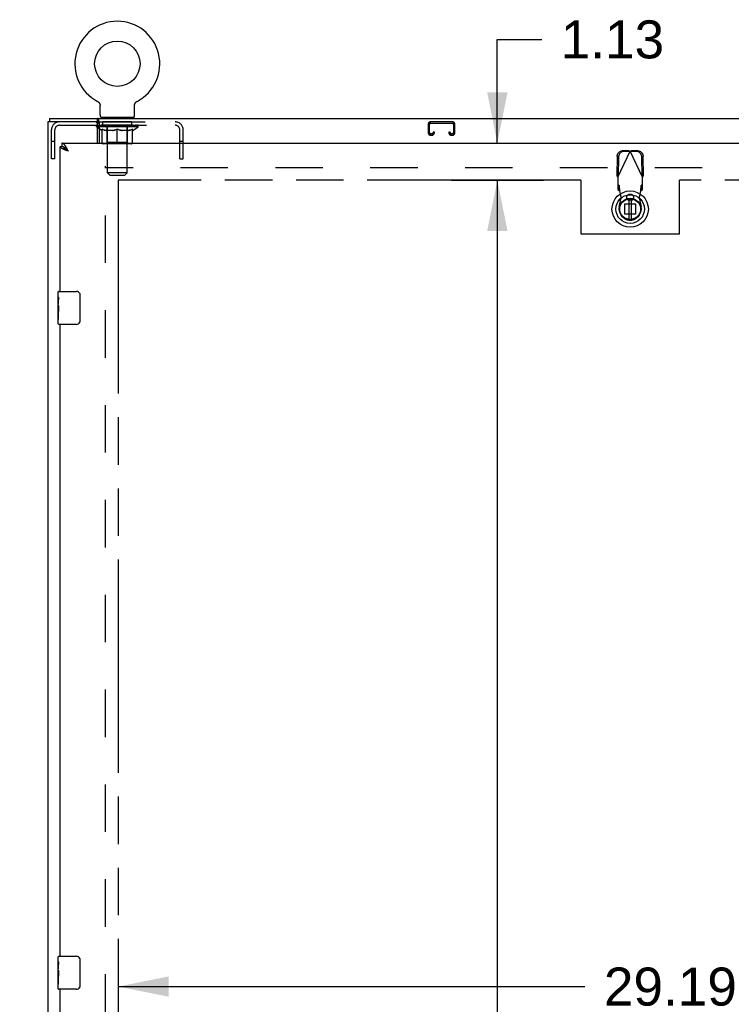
# Model space of a CAD drawing. Header units: inches. Extents: x 0 to 262, y 0 to 169.
# Tile 21 of 40: x 44 to 66, y 101 to 130. Entities that reach past the tile are written whole.
import ezdxf

# ---------------------------------------------------------------- set-up
doc = ezdxf.new("R2010")
doc.units = ezdxf.units.IN
doc.header["$LTSCALE"] = 14.384615
doc.header["$MEASUREMENT"] = 0
doc.linetypes.add('HIDDEN', pattern=[0.2, 0.1, -0.1])
doc.linetypes.add('PHANTOM', pattern=[0.8, 0.45, -0.05, 0.1, -0.05, 0.1, -0.05])
doc.layers.get('0').update_dxf_attribs({"linetype": 'CONTINUOUS'})
for name, color, linetype in [('02___PRT_ALL_AXES', 7, 'CONTINUOUS'), ('AVAILABLE_DOOR_SPACE', 7, 'CONTINUOUS'), ('DEFAULT_2', 8, 'HIDDEN'), ('DIMENSIONS', 7, 'CONTINUOUS')]:
    doc.layers.add(name, color=color, linetype=linetype)
doc.styles.get("Standard").update_dxf_attribs({"font": 'arial.ttf'})
doc.dimstyles.new('DIMSTYLE_1', dxfattribs={"dimtxt": 1.153846, "dimasz": 1.538462, "dimexe": 0.09, "dimexo": 0.07, "dimgap": 0.0375, "dimtad": 0, "dimtih": 1, "dimtoh": 1, "dimzin": 4, "dimdsep": 46, "dimtxsty": 'Standard', "dimblk": '_FILLED', "dimblk1": '_FILLED', "dimblk2": '_FILLED', "dimcen": 0.09, "dimazin": 1, "dimtfac": 1, "dimtdec": 3, "dimtofl": 0, "dimtmove": 0, "dimatfit": 3, "dimldrblk": '_FILLED', "dimfxl": 1, "dimtolj": 1, "dimtzin": 4, "dimarcsym": 0})

# ---------------------------------------------------------------- blocks, each defined once
blk = doc.blocks.new('_FILLED')
at = {"color": 0, "linetype": 'ByBlock'}
blk.add_solid([(0, 0), (-1, 0.2), (-1, -0.2)], dxfattribs=at)
blk = doc.blocks.new('*D13')
at = {"layer": 'DIMENSIONS', "color": 2, "linetype": 'Continuous'}
for p, q in [((58.931, 126.671), (58.931, 129.818)), ((58.931, 129.818), (60.277, 129.818)), ((57.546, 126.671), (60.332, 126.671)), ((57.546, 125.546), (60.332, 125.546)), ((58.931, 125.546), (58.931, 122.469))]:
    blk.add_line(p, q, dxfattribs=at)
at = {"layer": 'DIMENSIONS', "color": 2, "linetype": 'Continuous', "xscale": 1.5384615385, "yscale": 1.5384615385, "zscale": 1.5384615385}
for p, rotation in [((58.931, 126.671), 270), ((58.931, 125.546), 90)]:
    blk.add_blockref('_FILLED', p, dxfattribs=dict(at, rotation=rotation))
at = {"layer": 'DIMENSIONS', "color": 2, "linetype": 'Continuous', "insert": (60.854, 130.395), "char_height": 1.1538, "width": 3.13554, "attachment_point": 1, "line_spacing_factor": 0.9}
blk.add_mtext('1.13', dxfattribs=at)
blk = doc.blocks.new('*D14')
at = {"layer": 'DIMENSIONS', "color": 2, "linetype": 'Continuous'}
for p, q in [((60.047, 125.546), (57.546, 125.546)), ((58.931, 125.546), (58.931, 92.575)), ((58.931, 57.296), (58.931, 88.536)), ((57.546, 57.296), (60.079, 57.296))]:
    blk.add_line(p, q, dxfattribs=at)
at = {"layer": 'DIMENSIONS', "color": 2, "linetype": 'Continuous', "xscale": 1.5384615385, "yscale": 1.5384615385, "zscale": 1.5384615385}
for p, rotation in [((58.931, 125.546), 90), ((58.931, 57.296), 270)]:
    blk.add_blockref('_FILLED', p, dxfattribs=dict(at, rotation=rotation))
at = {"layer": 'DIMENSIONS', "color": 2, "linetype": 'Continuous', "insert": (58.931, 91.998), "char_height": 1.1538, "width": 4.03203, "attachment_point": 2, "line_spacing_factor": 0.9}
blk.add_mtext('68.25\\Ptyp.', dxfattribs=at)
blk = doc.blocks.new('*D15')
at = {"layer": 'DIMENSIONS', "color": 2, "linetype": 'Continuous'}
for p, q in [((47.428, 101.085), (61.587, 101.085)), ((76.616, 101.085), (66.773, 101.085))]:
    blk.add_line(p, q, dxfattribs=at)
at = {"layer": 'DIMENSIONS', "color": 2, "linetype": 'Continuous', "xscale": 1.5384615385, "yscale": 1.5384615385, "zscale": 1.5384615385, "rotation": 180}
blk.add_blockref('_FILLED', (47.428, 101.085), dxfattribs=at)
at = {"layer": 'DIMENSIONS', "color": 2, "linetype": 'Continuous', "xscale": 1.5384615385, "yscale": 1.5384615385, "zscale": 1.5384615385}
blk.add_blockref('_FILLED', (76.616, 101.085), dxfattribs=at)
at = {"layer": 'DIMENSIONS', "color": 2, "linetype": 'Continuous', "insert": (64.18, 101.662), "char_height": 1.1538, "width": 4.03203, "attachment_point": 2, "line_spacing_factor": 0.9}
blk.add_mtext('29.19', dxfattribs=at)
blk = doc.blocks.new('*D16')
at = {"layer": 'DIMENSIONS', "color": 2, "linetype": 'Continuous'}
for p, q in [((45.678, 98.993), (42.601, 98.993)), ((47.428, 98.993), (49.833, 98.993))]:
    blk.add_line(p, q, dxfattribs=at)
at = {"layer": 'DIMENSIONS', "color": 2, "linetype": 'Continuous', "xscale": 1.5384615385, "yscale": 1.5384615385, "zscale": 1.5384615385}
blk.add_blockref('_FILLED', (45.678, 98.993), dxfattribs=at)
at = {"layer": 'DIMENSIONS', "color": 2, "linetype": 'Continuous', "xscale": 1.5384615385, "yscale": 1.5384615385, "zscale": 1.5384615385, "rotation": 180}
blk.add_blockref('_FILLED', (47.428, 98.993), dxfattribs=at)
at = {"layer": 'DIMENSIONS', "color": 2, "linetype": 'Continuous', "insert": (50.41, 99.569), "char_height": 1.1538, "width": 3.13554, "attachment_point": 1, "line_spacing_factor": 0.9}
blk.add_mtext('1.75', dxfattribs=at)

msp = doc.modelspace()

# ---------------------------------------------------------------- linework, layer by layer
at = {"color": 7, "linetype": 'Continuous'}
for p, q in [((46.807, 127.939), (46.807, 127.939)), ((46.807, 127.939), (46.812, 127.937)), ((46.809, 127.939), (46.81, 127.938)), ((46.812, 127.937), (46.816, 127.934)), ((46.816, 127.934), (46.821, 127.931)), ((46.821, 127.931), (46.825, 127.928)), ((46.825, 127.928), (46.829, 127.925)), ((46.829, 127.925), (46.833, 127.922)), ((46.833, 127.922), (46.837, 127.918)), ((46.837, 127.919), (46.841, 127.915)), ((46.841, 127.915), (46.845, 127.911)), ((46.845, 127.911), (46.848, 127.907)), ((46.848, 127.907), (46.852, 127.903)), ((46.851, 127.903), (46.855, 127.899)), ((46.855, 127.899), (46.858, 127.895)), ((46.858, 127.895), (46.861, 127.891)), ((46.861, 127.891), (46.864, 127.886)), ((46.863, 127.886), (46.866, 127.882)), ((46.866, 127.882), (46.869, 127.877)), ((46.871, 127.872), (46.873, 127.868)), ((46.873, 127.868), (46.875, 127.863)), ((46.875, 127.863), (46.877, 127.858)), ((46.877, 127.858), (46.878, 127.853)), ((46.878, 127.853), (46.88, 127.848)), ((46.88, 127.848), (46.881, 127.843)), ((46.881, 127.843), (46.882, 127.838)), ((46.882, 127.838), (46.883, 127.832)), ((47.931, 127.832), (47.932, 127.838)), ((47.932, 127.838), (47.933, 127.843)), ((47.933, 127.843), (47.934, 127.848)), ((47.934, 127.848), (47.936, 127.853)), ((47.936, 127.853), (47.937, 127.858)), ((47.937, 127.858), (47.939, 127.863)), ((47.939, 127.863), (47.941, 127.868)), ((47.941, 127.868), (47.943, 127.872)), ((47.943, 127.872), (47.946, 127.877)), ((47.945, 127.877), (47.948, 127.882)), ((47.948, 127.882), (47.951, 127.886)), ((47.951, 127.886), (47.953, 127.891)), ((47.953, 127.891), (47.956, 127.895)), ((47.956, 127.895), (47.959, 127.899)), ((47.959, 127.899), (47.963, 127.903)), ((47.963, 127.903), (47.966, 127.907)), ((47.966, 127.907), (47.97, 127.911)), ((47.969, 127.911), (47.973, 127.915)), ((47.973, 127.915), (47.977, 127.919)), ((47.977, 127.918), (47.981, 127.922)), ((47.981, 127.922), (47.985, 127.925)), ((47.985, 127.925), (47.989, 127.928)), ((47.989, 127.928), (47.993, 127.931)), ((47.993, 127.931), (47.998, 127.934)), ((47.998, 127.934), (48.002, 127.937)), ((47.998, 127.934), (47.999, 127.935)), ((48.002, 127.937), (48.007, 127.939)), ((48.004, 127.938), (48.006, 127.939)), ((46.883, 127.827), (46.884, 127.822)), ((46.884, 127.52), (46.884, 127.812)), ((47.93, 127.817), (47.93, 127.822)), ((47.93, 127.812), (47.93, 127.817)), ((47.93, 127.52), (47.93, 127.812)), ((47.931, 127.827), (47.931, 127.832)), ((45.355, 127.421), (45.355, 127.317)), ((45.355, 127.421), (118.251, 127.421)), ((46.81, 127.317), (46.81, 127.421)), ((46.856, 127.324), (46.856, 126.671)), ((46.907, 127.451), (46.907, 127.421)), ((47.907, 127.451), (46.907, 127.451)), ((47.907, 127.451), (47.907, 127.421)), ((46.803, 127.213), (46.856, 127.213)), ((46.803, 127.164), (46.856, 127.164)), ((46.856, 127.107), (46.803, 127.144)), ((46.812, 127.204), (46.812, 127.211)), ((45.72, 126.671), (45.72, 126.567)), ((45.678, 126.567), (45.72, 126.567)), ((45.887, 126.465), (45.88, 126.472)), ((45.894, 126.457), (45.887, 126.465)), ((45.899, 126.441), (45.89, 126.446)), ((45.901, 126.45), (45.894, 126.457)), ((45.907, 126.435), (45.899, 126.441)), ((45.911, 126.439), (45.901, 126.45)), ((45.925, 126.424), (45.907, 126.435)), ((45.925, 126.424), (45.911, 126.439)), ((62.92, 124.983), (62.92, 124.358)), ((62.999, 124.358), (62.999, 124.983)), ((45.633, 122.171), (46.173, 122.171)), ((45.618, 122.01), (45.618, 122.156)), ((46.273, 122.071), (46.273, 121.271)), ((45.618, 121.752), (45.618, 121.786)), ((45.618, 121.555), (45.618, 121.587)), ((45.618, 121.186), (45.618, 121.325)), ((46.173, 121.171), (45.633, 121.171)), ((45.618, 101.843), (45.618, 101.989)), ((45.633, 102.004), (46.173, 102.004)), ((46.273, 101.904), (46.273, 101.104)), ((45.618, 101.586), (45.618, 101.619)), ((45.618, 101.389), (45.618, 101.42)), ((45.618, 101.019), (45.618, 101.158)), ((46.173, 101.004), (45.633, 101.004))]:
    msp.add_line(p, q, dxfattribs=at)
at = {"color": 3, "linetype": 'Continuous'}
for p, q in [((45.303, 127.317), (45.303, 55.525)), ((46.81, 127.317), (45.303, 127.317)), ((46.803, 126.671), (46.803, 127.257)), ((45.72, 126.671), (80.199, 126.671)), ((45.678, 122.171), (45.678, 126.567)), ((45.845, 126.454), (45.833, 126.459)), ((45.857, 126.449), (45.845, 126.454)), ((45.869, 126.445), (45.857, 126.449)), ((45.881, 126.44), (45.869, 126.445)), ((45.887, 126.494), (45.88, 126.506)), ((45.9, 126.433), (45.881, 126.44)), ((45.894, 126.482), (45.887, 126.494)), ((45.901, 126.469), (45.894, 126.482)), ((45.925, 126.424), (45.9, 126.433)), ((45.911, 126.45), (45.901, 126.469)), ((45.925, 126.424), (45.911, 126.45)), ((45.678, 102.004), (45.678, 121.171)), ((45.678, 81.837), (45.678, 101.004))]:
    msp.add_line(p, q, dxfattribs=at)
at = {"color": 7, "linetype": 'Continuous'}
for points in [[(46.869, 127.877), (46.871, 127.872), (46.873, 127.868)], [(46.883, 127.832), (46.883, 127.827), (46.884, 127.822), (46.884, 127.817), (46.884, 127.812)], [(47.93, 127.817), (47.93, 127.822), (47.931, 127.827)], [(46.844, 127.358), (46.842, 127.369), (46.84, 127.375), (46.839, 127.38), (46.838, 127.385), (46.836, 127.391), (46.835, 127.396), (46.833, 127.4), (46.831, 127.404), (46.829, 127.407), (46.827, 127.411), (46.825, 127.414), (46.823, 127.416), (46.82, 127.418), (46.817, 127.419), (46.815, 127.42), (46.812, 127.421), (46.81, 127.421)], [(46.856, 127.324), (46.854, 127.326), (46.853, 127.329), (46.851, 127.333), (46.85, 127.337), (46.848, 127.342), (46.847, 127.347), (46.845, 127.353), (46.844, 127.358)], [(45.785, 126.549), (45.781, 126.551), (45.778, 126.553), (45.775, 126.554), (45.771, 126.556), (45.768, 126.557), (45.764, 126.559), (45.761, 126.56), (45.758, 126.561), (45.754, 126.562), (45.751, 126.563), (45.747, 126.564), (45.744, 126.564), (45.74, 126.565), (45.737, 126.565), (45.734, 126.566), (45.73, 126.566), (45.727, 126.567), (45.723, 126.567), (45.72, 126.567)], [(45.89, 126.446), (45.882, 126.452), (45.878, 126.454), (45.874, 126.457), (45.87, 126.46), (45.866, 126.463), (45.862, 126.465), (45.858, 126.468), (45.855, 126.471), (45.851, 126.474), (45.847, 126.476), (45.844, 126.479), (45.84, 126.482), (45.837, 126.484), (45.833, 126.487), (45.83, 126.49), (45.827, 126.493), (45.824, 126.495), (45.821, 126.498), (45.818, 126.501), (45.815, 126.504), (45.812, 126.506), (45.81, 126.509), (45.807, 126.512), (45.805, 126.515), (45.803, 126.517), (45.8, 126.52), (45.798, 126.523), (45.796, 126.526), (45.795, 126.528), (45.793, 126.531), (45.791, 126.534), (45.79, 126.537), (45.788, 126.539), (45.787, 126.542), (45.786, 126.545), (45.785, 126.548), (45.785, 126.55)], [(45.88, 126.472), (45.877, 126.475), (45.873, 126.479), (45.87, 126.482), (45.867, 126.486), (45.863, 126.489), (45.86, 126.492), (45.856, 126.495), (45.853, 126.499), (45.85, 126.502), (45.846, 126.505), (45.843, 126.508), (45.839, 126.511), (45.836, 126.514), (45.833, 126.517), (45.829, 126.52), (45.826, 126.522), (45.822, 126.525), (45.819, 126.528), (45.815, 126.53), (45.812, 126.533), (45.809, 126.535), (45.805, 126.537), (45.802, 126.539), (45.798, 126.542), (45.795, 126.544), (45.792, 126.546), (45.788, 126.548), (45.785, 126.549)], [(46.266, 122.107), (46.268, 122.101), (46.27, 122.095), (46.271, 122.089), (46.272, 122.083), (46.273, 122.077), (46.273, 122.071)], [(46.273, 121.271), (46.273, 121.264), (46.272, 121.258), (46.271, 121.252), (46.27, 121.246), (46.268, 121.24), (46.266, 121.235)], [(46.266, 101.94), (46.268, 101.935), (46.27, 101.929), (46.271, 101.923), (46.272, 101.917), (46.273, 101.91), (46.273, 101.904)], [(46.273, 101.104), (46.273, 101.098), (46.272, 101.092), (46.271, 101.085), (46.27, 101.079), (46.268, 101.074), (46.266, 101.068)]]:
    msp.add_lwpolyline(points, dxfattribs=at)
at = {"color": 3, "linetype": 'Continuous'}
for points in [[(46.856, 127.261), (46.853, 127.261), (46.851, 127.262), (46.849, 127.263), (46.847, 127.264), (46.844, 127.266), (46.842, 127.268), (46.84, 127.27), (46.838, 127.272), (46.836, 127.275), (46.835, 127.277), (46.833, 127.28), (46.832, 127.283), (46.831, 127.286), (46.829, 127.29), (46.828, 127.293), (46.827, 127.296), (46.826, 127.299), (46.824, 127.302), (46.823, 127.304), (46.822, 127.307), (46.821, 127.309), (46.819, 127.311), (46.818, 127.313), (46.816, 127.315), (46.815, 127.316), (46.813, 127.316), (46.811, 127.317), (46.81, 127.317)], [(45.846, 126.564), (45.843, 126.569), (45.839, 126.574), (45.836, 126.579), (45.833, 126.584), (45.829, 126.589), (45.826, 126.594), (45.822, 126.599), (45.819, 126.603), (45.815, 126.607), (45.812, 126.612), (45.809, 126.616), (45.805, 126.62), (45.802, 126.624), (45.798, 126.627), (45.795, 126.631), (45.792, 126.634), (45.788, 126.638), (45.785, 126.641), (45.781, 126.644), (45.778, 126.647), (45.775, 126.649), (45.771, 126.652), (45.768, 126.654), (45.764, 126.657), (45.761, 126.659), (45.758, 126.661), (45.754, 126.662), (45.751, 126.664), (45.747, 126.665), (45.744, 126.667), (45.74, 126.668), (45.737, 126.669), (45.734, 126.669), (45.73, 126.67), (45.727, 126.67), (45.723, 126.671), (45.72, 126.671)], [(45.784, 126.479), (45.779, 126.482), (45.774, 126.484), (45.769, 126.486), (45.764, 126.489), (45.759, 126.491), (45.755, 126.493), (45.75, 126.495), (45.746, 126.498), (45.742, 126.5), (45.737, 126.502), (45.733, 126.505), (45.73, 126.507), (45.726, 126.509), (45.722, 126.512), (45.719, 126.514), (45.715, 126.516), (45.712, 126.518), (45.709, 126.521), (45.706, 126.523), (45.703, 126.525), (45.701, 126.528), (45.698, 126.53), (45.696, 126.532), (45.693, 126.535), (45.691, 126.537), (45.689, 126.539), (45.688, 126.541), (45.686, 126.544), (45.684, 126.546), (45.683, 126.548), (45.682, 126.551), (45.681, 126.553), (45.68, 126.555), (45.679, 126.558), (45.679, 126.56), (45.678, 126.562), (45.678, 126.564), (45.678, 126.567)], [(45.833, 126.459), (45.822, 126.463), (45.816, 126.466), (45.81, 126.468), (45.805, 126.47), (45.799, 126.472), (45.794, 126.475), (45.789, 126.477), (45.784, 126.479)], [(45.88, 126.506), (45.877, 126.513), (45.873, 126.519), (45.87, 126.524), (45.867, 126.53), (45.863, 126.536), (45.86, 126.542), (45.856, 126.547), (45.853, 126.553), (45.85, 126.558), (45.846, 126.564)]]:
    msp.add_lwpolyline(points, dxfattribs=at)
at = {"color": 7, "linetype": 'Continuous'}
for centre, radius in [((47.407, 129.079), 0.688), ((62.96, 124.67), 0.551), ((62.96, 124.67), 0.433), ((62.96, 124.67), 0.329), ((62.96, 124.67), 0.317), ((62.96, 124.67), 0.315)]:
    msp.add_circle(centre, radius, dxfattribs=at)
for centre, radius, start, end in [((47.407, 129.079), 1.288, 297.7005, 242.2995), ((46.953, 127.52), 0.069, 180, 270), ((47.861, 127.52), 0.069, 270, 360), ((45.633, 122.156), 0.015, 90, 180), ((46.173, 122.071), 0.1, 21.1999, 90), ((45.633, 121.186), 0.015, 180, 270), ((46.173, 121.271), 0.1, 270, 338.7946), ((45.633, 101.989), 0.015, 90, 180), ((46.173, 101.904), 0.1, 21.1999, 90), ((45.633, 101.019), 0.015, 180, 270), ((46.173, 101.104), 0.1, 270, 338.7946)]:
    msp.add_arc(centre, radius, start, end, dxfattribs=at)
at = {"color": 3, "linetype": 'Continuous'}
msp.add_arc((46.743, 127.257), 0.06, 0, 90, dxfattribs=at)
at = {"color": 7, "linetype": 'Continuous'}
for centre, major_axis, ratio, start_param, end_param in [((47.407, 127.211), (0.633, -0.007), 0.05963, -2.838724, -2.791898), ((46.798, 127.199), (0.198, -0.002), 0.05963, 7.784547, 7.832148), ((47.407, 127.211), (0.633, 0.013), 0.05688, 2.791345, 2.79863), ((46.861, 127.199), (0.198, -0.004), 0.05688, 7.881487, 8.103936), ((47.407, 127.211), (0.633, -0.013), 0.05688, -2.791345, -2.626792)]:
    msp.add_ellipse(centre, major_axis=major_axis, ratio=ratio, start_param=start_param, end_param=end_param, dxfattribs=at)
at = {"layer": '02___PRT_ALL_AXES', "color": 8, "linetype": 'HIDDEN'}
for p, q in [((46.97, 127.213), (46.97, 127.317)), ((47.845, 127.317), (46.97, 127.317)), ((47.845, 127.213), (47.845, 127.317)), ((47.845, 127.213), (46.97, 127.213))]:
    msp.add_line(p, q, dxfattribs=at)
at = {"layer": '02___PRT_ALL_AXES', "color": 7, "linetype": 'Continuous'}
for p, q in [((45.618, 122.01), (45.618, 122.156)), ((45.618, 121.752), (45.618, 122.009)), ((45.624, 121.954), (45.618, 121.954)), ((45.625, 121.786), (45.625, 121.922)), ((45.618, 121.786), (45.625, 121.786)), ((45.618, 121.186), (45.618, 121.75)), ((45.62, 121.723), (45.618, 121.723)), ((45.618, 121.591), (45.624, 121.591)), ((45.618, 121.555), (45.625, 121.555)), ((45.618, 121.492), (45.625, 121.492)), ((45.618, 121.325), (45.625, 121.325)), ((45.625, 121.325), (45.625, 121.555)), ((45.618, 101.843), (45.618, 101.989)), ((45.618, 101.586), (45.618, 101.843)), ((45.624, 101.787), (45.618, 101.787)), ((45.618, 101.619), (45.625, 101.619)), ((45.618, 101.019), (45.618, 101.583)), ((45.62, 101.556), (45.618, 101.556)), ((45.625, 101.619), (45.625, 101.756)), ((45.618, 101.425), (45.624, 101.425)), ((45.618, 101.389), (45.625, 101.389)), ((45.618, 101.326), (45.625, 101.326)), ((45.625, 101.158), (45.625, 101.389)), ((45.618, 101.158), (45.625, 101.158))]:
    msp.add_line(p, q, dxfattribs=at)
for points in [[(45.618, 122.01), (45.618, 122.006), (45.619, 122.002), (45.619, 121.996), (45.621, 121.983)], [(45.621, 121.983), (45.622, 121.975), (45.623, 121.967), (45.623, 121.959)], [(45.623, 121.959), (45.624, 121.95), (45.625, 121.941), (45.625, 121.932), (45.625, 121.922)], [(45.618, 121.752), (45.618, 121.744), (45.619, 121.735), (45.619, 121.725)], [(45.619, 121.725), (45.622, 121.691), (45.623, 121.679), (45.624, 121.667), (45.624, 121.654), (45.625, 121.642), (45.625, 121.629), (45.625, 121.616), (45.624, 121.603), (45.624, 121.591), (45.623, 121.578), (45.622, 121.566)], [(45.618, 101.843), (45.618, 101.84), (45.619, 101.835), (45.619, 101.83), (45.621, 101.816)], [(45.618, 101.586), (45.618, 101.577), (45.619, 101.568), (45.619, 101.558)], [(45.619, 101.558), (45.622, 101.525), (45.623, 101.513), (45.624, 101.5), (45.624, 101.488), (45.625, 101.475), (45.625, 101.462), (45.625, 101.449), (45.624, 101.436), (45.624, 101.424), (45.623, 101.412), (45.622, 101.4)], [(45.621, 101.816), (45.622, 101.809), (45.623, 101.801), (45.623, 101.792)], [(45.623, 101.792), (45.624, 101.783), (45.625, 101.774), (45.625, 101.765), (45.625, 101.756)]]:
    msp.add_lwpolyline(points, dxfattribs=at)
for centre, start_param, end_param in [((45.881, 121.587), 3.141593, 3.321581), ((45.881, 101.42), -3.141593, -2.961605)]:
    msp.add_ellipse(centre, major_axis=(0.263, 0), ratio=0.432808, start_param=start_param, end_param=end_param, dxfattribs=at)
at = {"layer": 'AVAILABLE_DOOR_SPACE', "color": 4, "linetype": 'PHANTOM'}
for p, q in [((47.428, 125.546), (47.428, 57.296)), ((61.459, 125.546), (47.428, 125.546)), ((61.459, 125.546), (61.459, 123.921)), ((64.459, 123.921), (64.459, 125.546)), ((76.616, 125.546), (64.459, 125.546)), ((61.459, 123.921), (64.459, 123.921))]:
    msp.add_line(p, q, dxfattribs=at)
at = {"layer": 'DEFAULT_2', "color": 8, "linetype": 'HIDDEN'}
for p, q in [((46.807, 127.939), (46.807, 127.939)), ((46.815, 127.935), (46.816, 127.934)), ((48.007, 127.939), (48.007, 127.939)), ((46.81, 127.317), (49.161, 127.317)), ((47.095, 127.451), (47.095, 127.421)), ((47.107, 125.77), (47.107, 127.416)), ((47.707, 125.77), (47.707, 127.416)), ((47.72, 127.451), (47.72, 127.421)), ((57.567, 127.317), (56.914, 127.317)), ((56.914, 127.277), (57.567, 127.277)), ((45.407, 126.192), (45.407, 127.07)), ((45.511, 126.192), (45.511, 127.07)), ((45.654, 127.213), (46.803, 127.213)), ((46.774, 127.164), (46.774, 127.211)), ((46.803, 127.144), (46.774, 127.164)), ((46.803, 127.164), (46.774, 127.164)), ((46.783, 127.204), (46.783, 127.211)), ((46.792, 127.201), (46.792, 127.204)), ((46.792, 127.201), (48.022, 127.201)), ((46.801, 127.201), (46.801, 127.204)), ((46.802, 127.201), (46.802, 127.204)), ((46.828, 127.201), (46.828, 127.204)), ((46.83, 127.201), (46.83, 127.204)), ((46.856, 127.213), (49.161, 127.213)), ((48.04, 127.164), (46.856, 127.164)), ((46.933, 127.052), (46.856, 127.107)), ((46.859, 127.204), (46.859, 127.211)), ((46.873, 127.201), (46.873, 127.204)), ((46.876, 127.201), (46.876, 127.204)), ((47.08, 127.204), (46.879, 127.204)), ((46.922, 127.204), (46.922, 127.211)), ((46.923, 127.201), (46.923, 127.204)), ((46.924, 127.201), (46.924, 127.204)), ((46.927, 127.201), (46.927, 127.204)), ((46.933, 127.052), (46.944, 127.052)), ((46.934, 127.201), (46.934, 127.204)), ((46.934, 127.201), (46.934, 127.204)), ((46.938, 127.201), (46.938, 127.204)), ((46.941, 127.201), (46.941, 127.205)), ((46.944, 126.689), (46.944, 127.096)), ((46.945, 127.201), (46.945, 127.204)), ((46.96, 127.201), (46.96, 127.204)), ((46.978, 127.201), (46.978, 127.206)), ((46.978, 127.201), (46.978, 127.204)), ((46.998, 127.201), (46.998, 127.204)), ((46.999, 127.201), (46.999, 127.204)), ((47, 127.204), (47, 127.211)), ((47.01, 127.201), (47.01, 127.204)), ((47.014, 127.201), (47.014, 127.204)), ((47.023, 127.201), (47.023, 127.204)), ((47.034, 127.201), (47.034, 127.208)), ((47.05, 127.201), (47.05, 127.204)), ((47.053, 127.201), (47.053, 127.204)), ((47.08, 127.201), (47.08, 127.204)), ((47.147, 127.204), (47.085, 127.204)), ((47.266, 127.052), (47.086, 127.052)), ((47.09, 127.204), (47.09, 127.211)), ((47.094, 126.692), (47.094, 127.161)), ((47.097, 127.201), (47.097, 127.204)), ((47.102, 127.201), (47.102, 127.204)), ((47.108, 127.201), (47.108, 127.209)), ((47.112, 127.201), (47.112, 127.204)), ((47.123, 127.201), (47.123, 127.204)), ((47.147, 127.201), (47.147, 127.204)), ((47.222, 127.204), (47.163, 127.204)), ((47.183, 127.201), (47.183, 127.204)), ((47.19, 127.204), (47.19, 127.211)), ((47.194, 127.201), (47.194, 127.204)), ((47.197, 127.201), (47.197, 127.21)), ((47.199, 127.201), (47.199, 127.204)), ((47.207, 127.201), (47.207, 127.204)), ((47.222, 127.201), (47.222, 127.204)), ((47.302, 127.204), (47.248, 127.204)), ((47.261, 127.201), (47.261, 127.204)), ((47.293, 127.204), (47.407, 127.211)), ((47.297, 127.204), (47.297, 127.211)), ((47.298, 127.211), (47.297, 127.211)), ((47.298, 127.204), (47.298, 127.211)), ((47.298, 127.201), (47.298, 127.204)), ((47.301, 127.201), (47.301, 127.204)), ((47.303, 127.201), (47.303, 127.204)), ((47.303, 127.201), (47.303, 127.204)), ((47.386, 127.204), (47.338, 127.204)), ((47.344, 127.201), (47.344, 127.204)), ((47.386, 127.201), (47.386, 127.204)), ((47.404, 127.204), (47.404, 127.204)), ((47.404, 127.201), (47.404, 127.204)), ((47.404, 127.201), (47.404, 127.204)), ((47.407, 127.204), (47.407, 127.211)), ((47.407, 126.652), (47.407, 127.096)), ((47.41, 127.201), (47.41, 127.204)), ((47.41, 127.201), (47.41, 127.204)), ((47.41, 127.204), (47.41, 127.204)), ((47.412, 127.204), (47.476, 127.204)), ((47.428, 127.201), (47.428, 127.204)), ((47.444, 127.204), (47.444, 127.208)), ((47.444, 127.208), (47.521, 127.204)), ((47.465, 127.204), (47.465, 127.207)), ((47.471, 127.201), (47.471, 127.204)), ((47.511, 127.201), (47.511, 127.204)), ((47.512, 127.201), (47.512, 127.204)), ((47.512, 127.204), (47.566, 127.204)), ((47.513, 127.201), (47.513, 127.204)), ((47.516, 127.204), (47.516, 127.211)), ((47.516, 127.211), (47.517, 127.211)), ((47.516, 127.201), (47.516, 127.204)), ((47.517, 127.204), (47.517, 127.211)), ((47.728, 127.052), (47.548, 127.052)), ((47.553, 127.201), (47.553, 127.204)), ((47.592, 127.201), (47.592, 127.204)), ((47.592, 127.204), (47.651, 127.204)), ((47.607, 127.201), (47.607, 127.204)), ((47.615, 127.201), (47.615, 127.204)), ((47.618, 127.201), (47.618, 127.21)), ((47.62, 127.201), (47.62, 127.204)), ((47.624, 127.204), (47.624, 127.211)), ((47.631, 127.201), (47.631, 127.204)), ((47.667, 127.201), (47.667, 127.204)), ((47.667, 127.204), (47.729, 127.204)), ((47.691, 127.201), (47.691, 127.204)), ((47.702, 127.201), (47.702, 127.204)), ((47.706, 127.201), (47.706, 127.209)), ((47.712, 127.201), (47.712, 127.204)), ((47.717, 127.201), (47.717, 127.204)), ((47.72, 126.692), (47.72, 127.161)), ((47.724, 127.204), (47.724, 127.211)), ((47.734, 127.201), (47.734, 127.204)), ((47.734, 127.204), (47.935, 127.204)), ((47.761, 127.201), (47.761, 127.204)), ((47.764, 127.201), (47.764, 127.204)), ((47.78, 127.201), (47.78, 127.208)), ((47.791, 127.201), (47.791, 127.204)), ((47.8, 127.201), (47.8, 127.204)), ((47.804, 127.201), (47.804, 127.204)), ((47.814, 127.204), (47.814, 127.211)), ((47.816, 127.201), (47.816, 127.204)), ((47.816, 127.201), (47.816, 127.204)), ((47.836, 127.201), (47.836, 127.206)), ((47.836, 127.201), (47.836, 127.204)), ((47.854, 127.201), (47.854, 127.204)), ((47.869, 127.201), (47.869, 127.204)), ((47.871, 126.689), (47.871, 127.096)), ((47.871, 127.052), (47.881, 127.052)), ((47.873, 127.201), (47.873, 127.205)), ((47.876, 127.201), (47.876, 127.204)), ((47.88, 127.201), (47.88, 127.204)), ((47.88, 127.201), (47.88, 127.204)), ((47.881, 127.052), (48.04, 127.164)), ((47.887, 127.201), (47.887, 127.204)), ((47.89, 127.201), (47.89, 127.204)), ((47.891, 127.201), (47.891, 127.204)), ((47.892, 127.204), (47.892, 127.211)), ((47.938, 127.201), (47.938, 127.204)), ((47.941, 127.201), (47.941, 127.204)), ((47.955, 127.204), (47.955, 127.211)), ((47.984, 127.201), (47.984, 127.204)), ((47.986, 127.201), (47.986, 127.204)), ((48.002, 127.204), (48.002, 127.211)), ((48.012, 127.201), (48.012, 127.204)), ((48.013, 127.201), (48.013, 127.204)), ((48.022, 127.201), (48.022, 127.204)), ((48.031, 127.204), (48.031, 127.211)), ((48.04, 127.164), (48.04, 127.211)), ((49.303, 126.192), (49.303, 127.07)), ((49.407, 126.192), (49.407, 127.07)), ((56.834, 127.237), (56.834, 126.99)), ((56.874, 126.99), (56.874, 127.237)), ((56.942, 126.95), (56.914, 126.95)), ((56.982, 127.004), (56.982, 126.99)), ((57.022, 127.004), (56.982, 127.004)), ((57.022, 126.99), (57.022, 127.004)), ((57.459, 127.004), (57.459, 126.99)), ((57.499, 127.004), (57.459, 127.004)), ((57.499, 126.99), (57.499, 127.004)), ((57.567, 126.95), (57.539, 126.95)), ((57.607, 127.237), (57.607, 126.99)), ((57.647, 126.99), (57.647, 127.237)), ((45.511, 126.722), (45.407, 126.722)), ((47.833, 126.652), (46.981, 126.652)), ((47.094, 126.692), (47.054, 126.652)), ((47.72, 126.692), (47.094, 126.692)), ((47.407, 126.671), (47.407, 126.689)), ((47.407, 126.652), (47.407, 126.671)), ((47.72, 126.692), (47.76, 126.652)), ((49.407, 126.722), (49.303, 126.722)), ((56.914, 126.91), (56.942, 126.91)), ((57.539, 126.91), (57.567, 126.91)), ((62.586, 125.641), (62.96, 126.428)), ((62.915, 126.441), (62.722, 126.438)), ((62.957, 126.422), (62.764, 126.418)), ((62.915, 126.441), (62.957, 126.422)), ((62.915, 126.441), (62.937, 126.435)), ((62.937, 126.435), (62.96, 126.428)), ((62.96, 126.428), (62.982, 126.435)), ((63.334, 125.641), (62.96, 126.428)), ((62.963, 126.422), (63.004, 126.441)), ((63.156, 126.418), (62.963, 126.422)), ((62.982, 126.435), (63.004, 126.441)), ((63.197, 126.438), (63.004, 126.441)), ((45.511, 126.192), (45.407, 126.192)), ((49.303, 126.192), (49.407, 126.192)), ((62.568, 126.279), (62.558, 125.689)), ((62.609, 126.259), (62.599, 125.669)), ((63.32, 125.669), (63.31, 126.259)), ((63.362, 125.689), (63.352, 126.279)), ((47.053, 56.869), (47.053, 125.973)), ((79.532, 125.921), (47.053, 125.921)), ((47.176, 125.701), (47.107, 125.77)), ((47.707, 125.77), (47.107, 125.77)), ((47.638, 125.701), (47.707, 125.77)), ((47.176, 125.701), (47.638, 125.701)), ((62.599, 125.669), (62.558, 125.689)), ((62.586, 125.641), (62.586, 125.267)), ((63.362, 125.689), (63.32, 125.669)), ((63.334, 125.267), (63.334, 125.641)), ((62.632, 125.38), (62.586, 125.422)), ((62.586, 125.267), (62.632, 125.225)), ((62.632, 125.225), (62.632, 125.38)), ((62.684, 125.024), (62.646, 125.221)), ((63.273, 125.221), (63.235, 125.024)), ((63.334, 125.422), (63.288, 125.38)), ((63.288, 125.38), (63.288, 125.225)), ((63.288, 125.225), (63.334, 125.267)), ((62.631, 124.73), (62.684, 125.024)), ((62.983, 125.111), (62.936, 125.111)), ((62.983, 124.938), (62.936, 124.938)), ((63.235, 125.024), (63.289, 124.73)), ((62.8, 124.511), (62.8, 124.83)), ((62.8, 124.83), (63.119, 124.83)), ((63.119, 124.83), (63.119, 124.511)), ((63.119, 124.511), (62.8, 124.511))]:
    msp.add_line(p, q, dxfattribs=at)
for points in [[(46.944, 127.096), (46.969, 127.086), (46.995, 127.077), (47.02, 127.069), (47.044, 127.062), (47.069, 127.057), (47.093, 127.052)], [(47.086, 127.052), (47.062, 127.057), (47.039, 127.063), (47.015, 127.069), (46.992, 127.077), (46.968, 127.085), (46.944, 127.095)], [(47.256, 127.052), (47.281, 127.057), (47.306, 127.063), (47.331, 127.069), (47.356, 127.077), (47.381, 127.086), (47.407, 127.096)], [(47.407, 127.094), (47.383, 127.085), (47.359, 127.077), (47.335, 127.069), (47.312, 127.063), (47.289, 127.057), (47.266, 127.052)], [(47.407, 127.096), (47.433, 127.086), (47.459, 127.077), (47.484, 127.069), (47.509, 127.063), (47.533, 127.057), (47.558, 127.052)], [(47.548, 127.052), (47.525, 127.057), (47.502, 127.063), (47.478, 127.069), (47.455, 127.077), (47.431, 127.085), (47.407, 127.094)], [(47.721, 127.052), (47.745, 127.057), (47.77, 127.063), (47.795, 127.069), (47.82, 127.077), (47.845, 127.086), (47.871, 127.096)], [(47.871, 127.095), (47.846, 127.085), (47.822, 127.077), (47.798, 127.069), (47.775, 127.063), (47.751, 127.057), (47.728, 127.052)], [(62.568, 126.279), (62.569, 126.295), (62.571, 126.31), (62.575, 126.325), (62.58, 126.339), (62.587, 126.353), (62.595, 126.366), (62.604, 126.379), (62.614, 126.39), (62.625, 126.401), (62.637, 126.41), (62.65, 126.418), (62.664, 126.425), (62.678, 126.43), (62.693, 126.434), (62.707, 126.437), (62.722, 126.438)], [(62.764, 126.418), (62.749, 126.417), (62.734, 126.415), (62.72, 126.411), (62.705, 126.405), (62.692, 126.398), (62.679, 126.39), (62.667, 126.381), (62.656, 126.371), (62.646, 126.359), (62.636, 126.347), (62.629, 126.333), (62.622, 126.319), (62.617, 126.305), (62.613, 126.29), (62.61, 126.275), (62.609, 126.259)], [(63.31, 126.259), (63.309, 126.275), (63.307, 126.29), (63.303, 126.305), (63.298, 126.319), (63.291, 126.333), (63.283, 126.347), (63.274, 126.359), (63.264, 126.371), (63.253, 126.381), (63.241, 126.39), (63.228, 126.398), (63.214, 126.405), (63.2, 126.411), (63.186, 126.415), (63.171, 126.417), (63.156, 126.418)], [(63.197, 126.438), (63.212, 126.437), (63.227, 126.434), (63.242, 126.43), (63.256, 126.425), (63.269, 126.418), (63.282, 126.41), (63.294, 126.401), (63.306, 126.39), (63.316, 126.379), (63.325, 126.366), (63.333, 126.353), (63.339, 126.339), (63.345, 126.325), (63.348, 126.31), (63.351, 126.295), (63.352, 126.279)], [(62.586, 125.641), (62.576, 125.657), (62.572, 125.665), (62.567, 125.673), (62.562, 125.681), (62.558, 125.689)], [(63.348, 125.665), (63.339, 125.649), (63.334, 125.641)], [(63.362, 125.689), (63.357, 125.681), (63.353, 125.673), (63.348, 125.665)], [(62.643, 125.269), (62.642, 125.284), (62.641, 125.299), (62.64, 125.312), (62.639, 125.325), (62.638, 125.337), (62.637, 125.348), (62.636, 125.357), (62.635, 125.365), (62.634, 125.372), (62.633, 125.377), (62.632, 125.38)], [(62.632, 125.225), (62.634, 125.225), (62.637, 125.224), (62.639, 125.224), (62.642, 125.223), (62.644, 125.222), (62.646, 125.221)], [(62.646, 125.221), (62.645, 125.237), (62.643, 125.269)], [(63.288, 125.38), (63.287, 125.377), (63.286, 125.372), (63.285, 125.365), (63.284, 125.357), (63.283, 125.348), (63.282, 125.337), (63.281, 125.325), (63.279, 125.312), (63.278, 125.299), (63.277, 125.284), (63.276, 125.269), (63.275, 125.253), (63.273, 125.221)], [(63.273, 125.221), (63.276, 125.222), (63.278, 125.223), (63.281, 125.224), (63.283, 125.224), (63.285, 125.225), (63.288, 125.225)]]:
    msp.add_lwpolyline(points, dxfattribs=at)
for centre, radius, start, end in [((45.654, 127.07), 0.246, 90, 180), ((47.073, 127.416), 0.0345, 0, 90), ((47.742, 127.416), 0.0345, 90, 180), ((49.161, 127.07), 0.246, 0, 90), ((56.914, 127.237), 0.08, 90, 180), ((56.914, 127.237), 0.04, 90, 180), ((57.567, 127.237), 0.08, 0, 90), ((57.567, 127.237), 0.04, 0, 90), ((45.654, 127.07), 0.142, 90, 180), ((47.054, 127.161), 0.0398, 0, 90), ((47.76, 127.161), 0.0398, 90, 180), ((49.161, 127.07), 0.142, 0, 90), ((56.914, 126.99), 0.08, 180, 270), ((56.914, 126.99), 0.04, 180, 270), ((56.942, 126.99), 0.08, 270, 360), ((56.942, 126.99), 0.04, 270, 360), ((57.539, 126.99), 0.08, 180, 270), ((57.539, 126.99), 0.04, 180, 270), ((57.567, 126.99), 0.08, 270, 360), ((57.567, 126.99), 0.04, 270, 360), ((46.981, 126.689), 0.0371, 180, 270), ((47.833, 126.689), 0.0371, 270, 360), ((62.936, 125.024), 0.0866, 90, 270), ((62.983, 125.024), 0.0866, 270, 90), ((62.96, 124.67), 0.335, 169.673, 10.327)]:
    msp.add_arc(centre, radius, start, end, dxfattribs=at)
for centre, major_axis, ratio, start_param, end_param in [((47.407, 127.211), (0.633, 0.007), 0.05963, 2.96643, 3.140963), ((46.754, 127.199), (0.198, 0), 0.060556, 6.713838, 7.753689), ((47.407, 127.211), (0.633, 0), 0.060556, 3.141593, 3.316126), ((46.754, 127.192), (0.198, 0.002), 0.05963, 1.376596, 1.469874), ((46.73, 127.199), (0.198, 0.002), 0.05963, 6.538676, 7.578526), ((46.798, 127.199), (0.198, -0.002), 0.05963, 1.548963, 1.645666), ((47.407, 127.211), (0.633, -0.007), 0.05963, -2.96643, -2.838724), ((47.407, 127.211), (0.633, 0.013), 0.05688, 9.081816, 9.249063), ((46.798, 127.192), (0.198, 0), 0.060556, 1.551758, 1.645036), ((46.73, 127.192), (0.198, 0.004), 0.05688, 1.20151, 1.294789), ((46.799, 127.194), (0.164, 0.002), 0.05963, 7.348414, 7.897461), ((46.78, 127.194), (0.164, 0.003), 0.05688, 7.173328, 7.722375), ((46.837, 127.194), (0.164, 0), 0.060556, 7.523576, 8.072623), ((47.407, 127.211), (0.633, 0.019), 0.052395, 8.899588, 9.074121), ((46.726, 127.199), (0.198, 0.004), 0.05688, 6.36359, 7.403441), ((46.798, 127.199), (0.198, -0.002), 0.05963, 6.889, 7.784547), ((46.861, 127.192), (0.198, -0.002), 0.05963, 1.72692, 1.820198), ((46.726, 127.192), (0.198, 0.006), 0.052395, 1.026568, 1.119847), ((46.779, 127.194), (0.164, 0.005), 0.052395, 6.998386, 7.547434), ((46.893, 127.194), (0.164, -0.002), 0.05963, 7.698738, 8.247785), ((47.407, 127.211), (0.633, -0.013), 0.05688, -2.626792, -2.616812), ((46.861, 127.199), (0.198, -0.004), 0.05688, 0.7809, 1.598301), ((47.407, 127.211), (0.633, 0.025), 0.046319, 2.441654, 2.616187), ((46.94, 127.199), (0.198, -0.006), 0.052395, 0.955842, 1.995693), ((46.743, 127.199), (0.198, 0.006), 0.052395, -0.094537, 0.945314), ((47.407, 127.211), (0.633, -0.019), 0.052395, -2.616403, -2.44187), ((46.94, 127.192), (0.198, -0.004), 0.05688, 1.902006, 1.995284), ((46.743, 127.192), (0.198, 0.008), 0.046319, 0.851819, 0.945098), ((46.797, 127.194), (0.164, 0.006), 0.046319, 0.540452, 1.089499), ((46.964, 127.194), (0.164, -0.003), 0.05688, 1.590638, 2.139686), ((47.407, 127.211), (0.633, 0.029), 0.038841, 2.267123, 2.441656), ((47.033, 127.199), (0.198, -0.008), 0.046319, 1.130591, 2.170442), ((46.78, 127.199), (0.198, 0.008), 0.046319, -0.269286, 0.770565), ((47.407, 127.211), (0.633, -0.025), 0.046319, -2.441654, -2.267121), ((47.033, 127.192), (0.198, -0.006), 0.052395, 2.076947, 2.170226), ((46.78, 127.192), (0.198, 0.009), 0.038841, 0.677289, 0.770567), ((46.834, 127.194), (0.164, 0.008), 0.038841, 0.365921, 0.914969), ((47.049, 127.194), (0.164, -0.005), 0.052395, 1.76558, 2.314627), ((47.407, 127.211), (0.633, 0.033), 0.030195, 2.09281, 2.267343), ((47.138, 127.199), (0.198, -0.009), 0.038841, 1.305122, 2.344973), ((46.836, 127.199), (0.198, 0.009), 0.038841, -0.443817, 0.596034), ((47.407, 127.211), (0.633, -0.029), 0.038841, -2.267123, -2.092591), ((47.138, 127.192), (0.198, -0.008), 0.046319, 2.251696, 2.344975), ((46.836, 127.192), (0.198, 0.01), 0.030195, 0.502975, 0.596254), ((46.889, 127.194), (0.164, 0.009), 0.030195, 0.191608, 0.740655), ((47.144, 127.194), (0.164, -0.006), 0.046319, 1.940329, 2.489376), ((46.91, 127.199), (0.198, 0.01), 0.030195, -0.61813, 0.421721), ((47.407, 127.211), (0.633, 0.036), 0.020645, 1.918687, 2.09322), ((47.251, 127.199), (0.198, -0.01), 0.030195, 1.479435, 2.519286), ((47.407, 127.211), (0.633, -0.033), 0.030195, -2.09281, -1.918277), ((47.251, 127.192), (0.198, -0.009), 0.038841, 2.426227, 2.519505), ((46.91, 127.192), (0.198, 0.011), 0.020645, 0.328852, 0.422131), ((46.959, 127.194), (0.164, 0.009), 0.020645, 0.017485, 0.566532), ((47.248, 127.194), (0.164, -0.008), 0.038841, 2.11486, 2.663907), ((46.998, 127.199), (0.198, 0.011), 0.020645, -0.792253, 0.247598), ((47.407, 127.211), (0.633, 0.038), 0.010478, 1.744704, 1.919237), ((47.369, 127.199), (0.198, -0.011), 0.020645, 1.653558, 2.693409), ((47.407, 127.211), (0.633, -0.036), 0.020645, -1.918687, -1.744154), ((47.369, 127.192), (0.198, -0.01), 0.030195, 2.60054, 2.693819), ((46.998, 127.192), (0.198, 0.012), 0.010478, 0.154869, 0.248148), ((47.042, 127.194), (0.164, 0.01), 0.010478, 6.126688, 6.675735), ((47.356, 127.194), (0.164, -0.009), 0.030195, 2.289173, 2.83822), ((47.099, 127.199), (0.198, 0.012), 0.010478, -0.966236, -0.000846), ((47.488, 127.199), (0.198, -0.012), 0.010478, 1.827541, 2.867392), ((47.407, 127.211), (0.633, -0.038), 0.010478, -1.744704, -1.563007), ((47.488, 127.192), (0.198, -0.011), 0.020645, 2.774664, 2.867942), ((47.466, 127.194), (0.164, -0.009), 0.020645, 2.463296, 3.012344), ((47.326, 127.199), (0.198, 0.012), 0.010478, 0.274201, 1.314052), ((47.24, 127.194), (0.164, 0.01), 0.010478, -0.000483, 0.504314), ((47.21, 127.192), (0.198, 0.012), 0.010478, 0.099668, 0.192946), ((47.407, 127.211), (0.633, 0.038), 0.010478, -1.571421, -1.396888), ((47.604, 127.192), (0.198, -0.012), 0.010478, 2.74231, 2.948646), ((47.574, 127.194), (0.164, -0.01), 0.010478, 2.637279, 3.14189), ((47.445, 127.199), (0.198, 0.011), 0.020645, 0.448184, 1.488034), ((47.348, 127.194), (0.164, 0.009), 0.020645, 0.129249, 0.678296), ((47.326, 127.192), (0.198, 0.011), 0.020645, 0.273651, 0.366929), ((47.715, 127.199), (0.198, -0.012), 0.010478, -3.140747, -2.175357), ((47.407, 127.211), (0.633, 0.036), 0.020645, -1.397439, -1.222906), ((47.407, 127.211), (0.633, -0.038), 0.010478, 1.222355, 1.396888), ((47.563, 127.199), (0.198, 0.01), 0.030195, 0.622307, 1.662158), ((47.458, 127.194), (0.164, 0.009), 0.030195, 0.303372, 0.852419), ((47.772, 127.194), (0.164, -0.01), 0.010478, 2.749043, 3.29809), ((47.816, 127.199), (0.198, -0.011), 0.020645, 2.893995, 3.933846), ((47.445, 127.192), (0.198, 0.01), 0.030195, 0.447774, 0.541052), ((47.816, 127.192), (0.198, -0.012), 0.010478, 2.893445, 2.986723), ((47.676, 127.199), (0.198, 0.009), 0.038841, 0.79662, 1.836471), ((47.407, 127.211), (0.633, 0.033), 0.030195, -1.223315, -1.048783), ((47.407, 127.211), (0.633, -0.036), 0.020645, 1.048373, 1.222906), ((47.566, 127.194), (0.164, 0.008), 0.038841, 0.477686, 1.026733), ((47.855, 127.194), (0.164, -0.009), 0.020645, 2.57506, 3.124108), ((47.904, 127.199), (0.198, -0.01), 0.030195, 2.719872, 3.759723), ((47.781, 127.199), (0.198, 0.008), 0.046319, 0.971151, 2.011002), ((47.563, 127.192), (0.198, 0.009), 0.038841, 0.622087, 0.715366), ((47.904, 127.192), (0.198, -0.011), 0.020645, 2.719462, 2.812741), ((47.407, 127.211), (0.633, 0.029), 0.038841, -1.049002, -0.874469), ((47.407, 127.211), (0.633, -0.033), 0.030195, 0.87425, 1.048783), ((47.67, 127.194), (0.164, 0.006), 0.046319, 0.652216, 1.201263), ((47.874, 127.199), (0.198, 0.006), 0.052395, 1.1459, 2.185751), ((47.925, 127.194), (0.164, -0.009), 0.030195, 2.400937, 2.949985), ((47.978, 127.199), (0.198, -0.009), 0.038841, 2.545558, 3.585409), ((47.765, 127.194), (0.164, 0.005), 0.052395, 0.826965, 1.376012), ((47.676, 127.192), (0.198, 0.008), 0.046319, 0.796618, 0.889896), ((47.978, 127.192), (0.198, -0.01), 0.030195, 2.545339, 2.638617), ((47.953, 127.199), (0.198, 0.004), 0.05688, 1.320842, 2.360692), ((47.407, 127.211), (0.633, 0.025), 0.046319, -0.874471, -0.699939), ((47.407, 127.211), (0.633, -0.029), 0.038841, 0.699936, 0.874469), ((48.034, 127.199), (0.198, -0.008), 0.046319, 2.371028, 3.410879), ((47.98, 127.194), (0.164, -0.008), 0.038841, 2.226624, 2.775671), ((48.016, 127.199), (0.198, 0.002), 0.05963, 1.495927, 2.535778), ((47.85, 127.194), (0.164, 0.003), 0.05688, 1.001907, 1.550954), ((48.071, 127.199), (0.198, -0.006), 0.052395, 2.196279, 3.23613), ((47.781, 127.192), (0.198, 0.006), 0.052395, 0.971367, 1.064645), ((48.017, 127.194), (0.164, -0.006), 0.046319, 2.052093, 2.601141), ((48.06, 127.199), (0.198, 0), 0.060556, 1.671089, 2.71094), ((48.034, 127.192), (0.198, -0.009), 0.038841, 2.371026, 2.464304), ((48.088, 127.199), (0.198, -0.004), 0.05688, 2.021337, 3.061188), ((47.407, 127.211), (0.633, 0.019), 0.052395, -0.699723, -0.52519), ((47.407, 127.211), (0.633, -0.025), 0.046319, 0.525406, 0.699939), ((48.084, 127.199), (0.198, -0.002), 0.05963, 1.846251, 2.886102), ((47.921, 127.194), (0.164, 0.002), 0.05963, 1.176993, 1.72604), ((48.035, 127.194), (0.164, -0.005), 0.052395, 1.877344, 2.426392), ((47.977, 127.194), (0.164, 0), 0.060556, 1.352155, 1.901202), ((48.035, 127.194), (0.164, -0.003), 0.05688, 1.702402, 2.25145), ((48.015, 127.194), (0.164, -0.002), 0.05963, 1.527317, 2.076364), ((47.874, 127.192), (0.198, 0.004), 0.05688, 1.146309, 1.239587), ((48.071, 127.192), (0.198, -0.008), 0.046319, 2.196495, 2.289773), ((47.407, 127.211), (0.633, 0.013), 0.05688, -0.524781, -0.350248), ((47.407, 127.211), (0.633, -0.019), 0.052395, 0.350657, 0.52519), ((47.953, 127.192), (0.198, 0.002), 0.05963, 1.321394, 1.414673), ((48.088, 127.192), (0.198, -0.006), 0.052395, 2.021746, 2.115024), ((47.407, 127.211), (0.633, 0.007), 0.05963, -0.349695, -0.175162), ((47.407, 127.211), (0.633, -0.013), 0.05688, 0.175715, 0.350248), ((48.016, 127.192), (0.198, 0), 0.060556, 1.496556, 1.589835), ((48.084, 127.192), (0.198, -0.004), 0.05688, 1.846804, 1.940083), ((48.06, 127.192), (0.198, -0.002), 0.05963, 1.671719, 1.764997), ((47.407, 127.211), (0.633, 0), 0.060556, -0.174533, 0), ((47.407, 127.211), (0.633, -0.007), 0.05963, 0.000629, 0.175162)]:
    msp.add_ellipse(centre, major_axis=major_axis, ratio=ratio, start_param=start_param, end_param=end_param, dxfattribs=at)

# ---------------------------------------------------------------- dimensions: what is measured, and where the dimension line sits
at = {"layer": 'DIMENSIONS', "color": 2, "linetype": 'Continuous'}
dim = msp.add_linear_dim(base=(58.93109467, 125.545704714), p1=(60.401963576, 126.670704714), p2=(60.401963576, 125.545704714), angle=270, dimstyle='DIMSTYLE_1', dxfattribs=at)
dim.commit()
dim.dimension.update_dxf_attribs({"geometry": '*D13', "text_midpoint": (62.471919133, 129.811582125), "dimtype": 160})
for base, p1, p2, picture, middle in [((47.428, 98.993), (45.678, 83.045), (47.428, 125.546), '*D16', (52.032, 98.986)), ((76.616, 101.085), (47.428, 125.546), (76.616, 92.296), '*D15', (64.165, 101.078))]:
    dim = msp.add_linear_dim(base=base, p1=p1, p2=p2, dimstyle='DIMSTYLE_1', dxfattribs=at)
    dim.commit()
    dim.dimension.update_dxf_attribs({"geometry": picture, "text_midpoint": middle, "dimtype": 160})
dim = msp.add_linear_dim(base=(58.931, 57.296), p1=(57.476, 125.546), p2=(57.476, 57.296), angle=270, text='<>\\Ptyp.', dimstyle='DIMSTYLE_1', dxfattribs=at)
dim.commit()
dim.dimension.update_dxf_attribs({"geometry": '*D14', "text_midpoint": (58.931, 90.555), "dimtype": 160})

doc.saveas('drawing.dxf')
